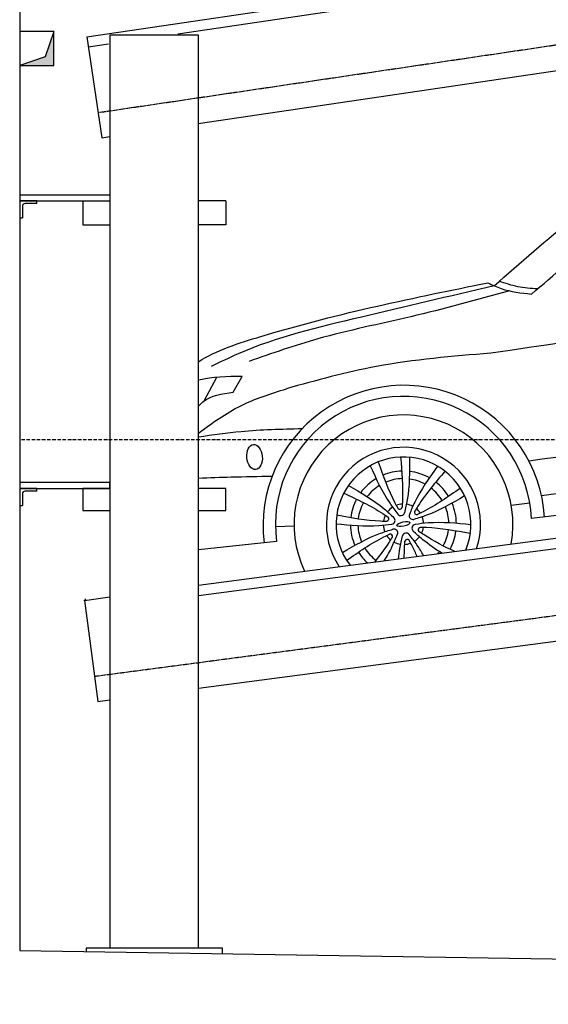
# Model space of a CAD drawing. Header units: millimetres. Extents: x 200 to 5500, y 92 to 4700.
# Tile 1 of 4: x 200 to 1752, y 92 to 2985. Entities that reach past the tile are written whole.
import ezdxf

# ---------------------------------------------------------------- set-up
doc = ezdxf.new("R2010")
doc.units = ezdxf.units.MM
doc.linetypes.add('GEN3', pattern=[6.25, 5, -1.25])
doc.linetypes.add('GEN7', pattern=[15, 10, -2.5, 0, -2.5])
for name, color, linetype in [('3', 6, 'GEN3'), ('7', 4, 'GEN7'), ('breakthrough', 1, 'Continuous'), ('Car', 10, 'Continuous')]:
    doc.layers.add(name, color=color, linetype=linetype)

msp = doc.modelspace()

# ---------------------------------------------------------------- linework, layer by layer
for p, q in [((396.7, 2934.7), (5189.5, 3643.8)), ((664.2, 2943.9), (5223.6, 3618.5)), ((724.3, 2679.9), (3306.9, 3062)), ((396.7, 2934.7), (440.6, 2637.9)), ((465, 2940), (465, 256.9)), ((725, 2940), (465, 2940)), ((725, 256.9), (725, 2940)), ((401.1, 2905), (460.2, 2913.8)), ((440.6, 2637.9), (464.9, 2641.5)), ((465, 2469.4), (200, 2469.4)), ((200, 2469.4), (200, 2452.4)), ((200, 2452.4), (465, 2452.4)), ((200, 2452.4), (200, 2402.4)), ((250, 2452.4), (200, 2452.4)), ((208, 2436.4), (208, 2402.4)), ((250, 2444.4), (216, 2444.4)), ((250, 2444.4), (250, 2452.4)), ((385, 2452.4), (385, 2382.4)), ((385, 2452.4), (465, 2452.4)), ((805, 2452.4), (725, 2452.4)), ((805, 2452.4), (805, 2382.4)), ((200, 2402.4), (208, 2402.4)), ((385, 2382.4), (465, 2382.4)), ((805, 2382.4), (725, 2382.4)), ((725, 1322.9), (3417.3, 1678.5)), ((465, 1624.5), (200, 1624.5)), ((200, 1624.5), (200, 1607.5)), ((465, 1607.5), (465, 1624.5)), ((725, 1292.7), (3418.3, 1648.4)), ((200, 1607.5), (465, 1607.5)), ((200, 1607.5), (200, 1557.5)), ((250, 1607.5), (200, 1607.5)), ((208, 1591.5), (208, 1557.5)), ((250, 1599.5), (216, 1599.5)), ((250, 1599.5), (250, 1607.5)), ((465, 1607.5), (385, 1607.5)), ((385, 1607.5), (385, 1542.5)), ((805, 1607.5), (725, 1607.5)), ((805, 1542.5), (805, 1607.5)), ((200, 1557.5), (208, 1557.5)), ((385, 1542.5), (465, 1542.5)), ((725, 1542.5), (805, 1542.5)), ((725, 1020.3), (3519.4, 1389.4)), ((389.9, 1278.7), (465, 1288.6)), ((389.9, 1278.7), (429.2, 981.3)), ((429.2, 981.3), (465, 986)), ((795, 256.9), (395, 256.9)), ((395, 256.9), (395, 246.9)), ((795, 240.7), (795, 256.9))]:
    msp.add_line(p, q)
for points in [[(200, 3900), (200, 250), (4950, 175.4), (4950, 91.6), (5050, 91.6), (5050, 192.9), (5500, 200), (5500, 1750), (5500, 3850)], [(392.3, 1282.9), (393.6, 1279.2)]]:
    msp.add_lwpolyline(points)
for centre in [(216, 2436.4), (216, 1591.5)]:
    msp.add_arc(centre, 8, 90, 180)
at = {"color": 0, "linetype": 'ByBlock'}
msp.add_point((389.9, 1278.7), dxfattribs=at)
at = {"layer": '3'}
for p, q in [((429.7, 2712.1), (5440.1, 3453.5)), ((419.3, 1055.6), (5440.7, 1718.8))]:
    msp.add_line(p, q, dxfattribs=at)
at = {"layer": '7'}
msp.add_line((5500, 1750), (200, 1750), dxfattribs=at)
at = {"layer": 'breakthrough'}
for p, q in [((300, 2950), (274.5, 2875.5)), ((300, 2950), (274.5, 2875.5)), ((274.5, 2875.5), (200, 2850))]:
    msp.add_line(p, q, dxfattribs=at)
msp.add_lwpolyline([(200, 2850), (300, 2850), (300, 2950), (200, 2950)], close=True, dxfattribs=at)
for points in [[(300, 2850), (300, 2950), (274.5, 2875.5)], [(300, 2850), (300, 2950), (274.5, 2875.5)], [(200, 2850), (300, 2850), (274.5, 2875.5)]]:
    msp.add_solid(points, dxfattribs=at)
at = {"layer": 'Car'}
for p, q in [((741.9, 1865.2), (778.3, 1934.2)), ((826.9, 1890.2), (852.9, 1936.9)), ((1731.6, 1586.5), (3412.5, 1826.1)), ((3415.5, 1733.3), (1702.2, 1518.8)), ((1643, 1558), (1697.3, 1565.3)), ((950.7, 1495.4), (1005.3, 1497.8)), ((954, 1451.8), (725, 1427.6))]:
    msp.add_line(p, q, dxfattribs=at)
for centre, radius, start, end in [((1327.8, 1497.1), 413.6, 3.6724, 186.8256), ((1326.6, 1502.2), 376, 2.5345, 187.7026), ((1326.6, 1502.2), 321.3, 349.5897, 205.4581), ((1326.6, 1502.2), 226.3, 341.6032, 213.4446), ((1326.6, 1502.2), 197.8, 337.5158, 217.532), ((1326.3, 1502.9), 155.6, 91.704, 112.6016), ((1326.3, 1502.9), 155.6, 60.6751, 83.3913), ((1326.3, 1502.9), 155.6, 120.9155, 143.6632), ((1326.3, 1502.9), 133.4, 91.3811, 112.9072), ((1326.3, 1502.9), 133.4, 61.4556, 82.5508), ((1326.3, 1502.9), 155.6, 31.527, 52.3742), ((1326.3, 1502.9), 133.4, 121.7395, 142.8682), ((1326.3, 1502.9), 133.4, 31.1796, 52.639), ((1326.3, 1502.9), 155.6, 151.9715, 172.8447), ((1326.3, 1502.9), 133.4, 151.6939, 173.1878), ((1326.3, 1502.9), 155.6, 0.6669, 23.2325), ((1326.6, 1502.2), 59.4, 122.5444, 141.8675), ((1326.6, 1502.2), 59.4, 93.4993, 110.9126), ((1315.5, 1553.7), 7.04, 218.1486, 346.2633), ((1318.6, 1539.3), 11.4, 220.9182, 343.4937), ((1326.6, 1502.2), 59.4, 62.5444, 81.8675), ((1365.6, 1537.6), 7.04, 158.1486, 286.2633), ((1326.6, 1502.2), 59.4, 33.4993, 50.9126), ((1326.3, 1502.9), 133.4, 1.4377, 22.3727), ((1326.6, 1502.2), 59.4, 153.4993, 170.9126), ((1276.4, 1518.3), 7.04, 278.1486, 46.2633), ((1290.4, 1513.8), 11.4, 280.9182, 43.4937), ((1354.7, 1527.7), 11.4, 160.9182, 283.4937), ((1326.6, 1502.2), 59.4, 2.5444, 21.8675), ((1326.3, 1502.9), 155.6, 181.148, 203.7763), ((1326.3, 1502.9), 133.4, 182.0058, 203.0074), ((1326.6, 1502.2), 59.4, 182.5444, 201.8675), ((1298.4, 1476.7), 11.4, 340.9182, 103.4937), ((1334.6, 1465), 11.4, 40.9182, 163.4937), ((1362.8, 1490.6), 11.4, 100.9182, 223.4937), ((1376.7, 1486.1), 7.04, 98.1486, 226.2633), ((1326.6, 1502.2), 59.4, 333.4993, 350.9126), ((1326.3, 1502.9), 133.4, 331.2911, 352.6511), ((1326.3, 1502.9), 155.6, 331.6177, 352.39), ((1326.6, 1502.2), 59.4, 213.4993, 230.9126), ((1287.6, 1466.8), 7.04, 338.1486, 106.2633), ((1326.6, 1502.2), 59.4, 242.5444, 261.8675), ((1326.6, 1502.2), 59.4, 273.4993, 290.9126), ((1337.7, 1450.7), 7.04, 38.1486, 166.2633), ((1326.6, 1502.2), 59.4, 302.5444, 321.8675), ((1326.3, 1502.9), 155.6, 212.062, 227.3529), ((1326.3, 1502.9), 133.4, 211.8052, 233.1999), ((1326.3, 1502.9), 133.4, 319.2149, 322.5124)]:
    msp.add_arc(centre, radius, start, end, dxfattribs=at)
for centre, major_axis, ratio in [((889.5, 1699.9), (-3.5, 36.6), 0.616502), ((1326.3, 1502.9), (-19.3, -4.5), 0.317169)]:
    msp.add_ellipse(centre, major_axis=major_axis, ratio=ratio, dxfattribs=at)
for points, knots in [([(1702.3, 2178.7), (1833.6, 2290.8), (2062.3, 2486.1), (2438.8, 2770.7), (2868.6, 2877.7), (3192.4, 2920.9), (3354, 2937.4), (3376.2, 2939.6)], [0, 0, 0, 0, 519.065254, 904.39307, 1399.869554, 1820.43409, 1887.600268, 1887.600268, 1887.600268, 1887.600268]), ([(725, 1979.8), (776.7, 2013.4), (1089.1, 2114.1), (1360.4, 2168.6), (1573.9, 2211.6)], [217.450556, 217.450556, 217.450556, 217.450556, 402.903566, 1087.102722, 1087.102722, 1087.102722, 1087.102722]), ([(1694.3, 1688.7), (2118.3, 1748.5), (2692.2, 1829.5), (3259.3, 1948.2), (3407.5, 1979.4)], [0, 0, 0, 0, 1283.82201, 1738.01103, 1738.01103, 1738.01103, 1738.01103]), ([(725, 1770.1), (764.8, 1799.9), (844, 1856.5), (937.1, 1886), (982.8, 1900.5)], [24.669593, 24.669593, 24.669593, 24.669593, 172.602364, 315.420977, 315.420977, 315.420977, 315.420977]), ([(725, 1849.3), (729.1, 1853.9), (754.7, 1880.4), (794, 1885.8), (826.9, 1890.2)], [53.39871, 53.39871, 53.39871, 53.39871, 71.934076, 165.190591, 165.190591, 165.190591, 165.190591]), ([(1028.5, 1782.6), (968.8, 1781.2), (867.1, 1778.8), (766.5, 1764.3), (725, 1758.1)], [0, 0, 0, 0, 179.060319, 304.785432, 304.785432, 304.785432, 304.785432]), ([(725, 1637.8), (757, 1639.8), (829.2, 1641.7), (901.1, 1643), (941.1, 1643.7)], [116.193086, 116.193086, 116.193086, 116.193086, 212.345923, 332.19093, 332.19093, 332.19093, 332.19093]), ([(1439.2, 1417.3), (1419.7, 1429.4), (1390.2, 1449.5), (1364, 1474), (1354.5, 1482.8)], [56.7999, 56.7999, 56.7999, 56.7999, 125.483421, 164.122091, 164.122091, 164.122091, 164.122091]), ([(1477, 1422.3), (1446.1, 1436.9), (1410.2, 1455), (1376.9, 1477.6), (1371.9, 1481)], [27.400705, 27.400705, 27.400705, 27.400705, 129.753539, 147.977393, 147.977393, 147.977393, 147.977393]), ([(1242.6, 1391.3), (1257.5, 1409.8), (1275.4, 1433.6), (1290.9, 1459), (1294.1, 1464.2)], [58.588968, 58.588968, 58.588968, 58.588968, 129.753539, 147.977393, 147.977393, 147.977393, 147.977393]), ([(1269.9, 1394.9), (1278.6, 1408.7), (1293, 1434), (1304.2, 1461), (1309.2, 1472.9)], [76.549788, 76.549788, 76.549788, 76.549788, 125.483421, 164.122091, 164.122091, 164.122091, 164.122091]), ([(1311.7, 1400.4), (1312.7, 1410.5), (1315.6, 1433.2), (1320.8, 1455.7), (1323.7, 1468.3)], [95.086702, 95.086702, 95.086702, 95.086702, 125.483421, 164.122091, 164.122091, 164.122091, 164.122091]), ([(1329, 1402.7), (1328.9, 1413.2), (1329.2, 1429.8), (1330.4, 1446.3), (1330.9, 1452.4)], [98.219544, 98.219544, 98.219544, 98.219544, 129.753539, 147.977393, 147.977393, 147.977393, 147.977393]), ([(1385.3, 1410.2), (1379.4, 1420.8), (1366.3, 1442.2), (1351, 1462.2), (1343.2, 1472.5)], [88.717652, 88.717652, 88.717652, 88.717652, 125.483421, 164.122091, 164.122091, 164.122091, 164.122091]), ([(1366.8, 1407.7), (1362.1, 1418.3), (1354.6, 1434.2), (1346.2, 1449.7), (1343.3, 1455.1)], [95.038741, 95.038741, 95.038741, 95.038741, 129.753539, 147.977393, 147.977393, 147.977393, 147.977393])]:
    msp.add_open_spline(points, degree=3, knots=knots, dxfattribs=at)
for points in [[(1592.4, 2202.9), (2071.5, 2598.6), (2368.8, 2782.6), (2852.1, 2912.4)], [(3394.3, 2272), (1582.8, 2004.9)], [(1592.4, 2202.9), (1199.1, 2110.3), (841.2, 2003.1), (762.3, 1965.9)], [(1573.9, 2211.6), (1613.1, 2195), (1702.3, 2178.7)], [(1720.2, 2194), (1662, 2200.2), (1607.8, 2216.3)], [(1637.9, 2188.1), (1347.8, 2112.1), (1075.4, 2047), (873.1, 1981)], [(1582.8, 2004.9), (1247.4, 1965.9), (982.8, 1900.5)], [(1252.5, 1685.6), (1301.3, 1565.4), (1309.9, 1549.3)], [(1318.3, 1699.8), (1323.5, 1570.2), (1322.3, 1552)], [(1344.3, 1699.2), (1337.5, 1573.9), (1329.4, 1536.1)], [(1229, 1674.3), (1287, 1563), (1310, 1531.9)], [(1426.8, 1672.7), (1359.5, 1566.8), (1344, 1531.4)], [(1448.4, 1658.1), (1368.7, 1555.7), (1359.1, 1540.2)], [(1151.3, 1593.8), (1266.2, 1533.5), (1281.3, 1523.4)], [(1164.8, 1616), (1269.9, 1547.5), (1298.6, 1521.6)], [(1493.6, 1608.2), (1383.9, 1538.9), (1367.6, 1530.8)], [(1506.1, 1585.4), (1394.1, 1528.6), (1357.4, 1516.7)], [(1130.7, 1529.7), (1259.2, 1511.9), (1277.4, 1511.3)], [(1524.4, 1500.6), (1399, 1506), (1360.6, 1501.7)], [(1128.8, 1503.8), (1254.1, 1498.4), (1292.5, 1502.7)], [(1147.1, 1419), (1259, 1475.8), (1295.8, 1487.7)], [(1522.5, 1474.7), (1393.9, 1492.5), (1375.7, 1493.1)], [(1159.6, 1396.2), (1269.3, 1465.5), (1285.6, 1473.6)]]:
    msp.add_spline(points, degree=3, dxfattribs=at)
msp.add_open_spline([(852.9, 1936.9), (809.2, 1936.4), (765.5, 1936), (725, 1925.3)], degree=3, dxfattribs=at)

doc.saveas('drawing.dxf')
